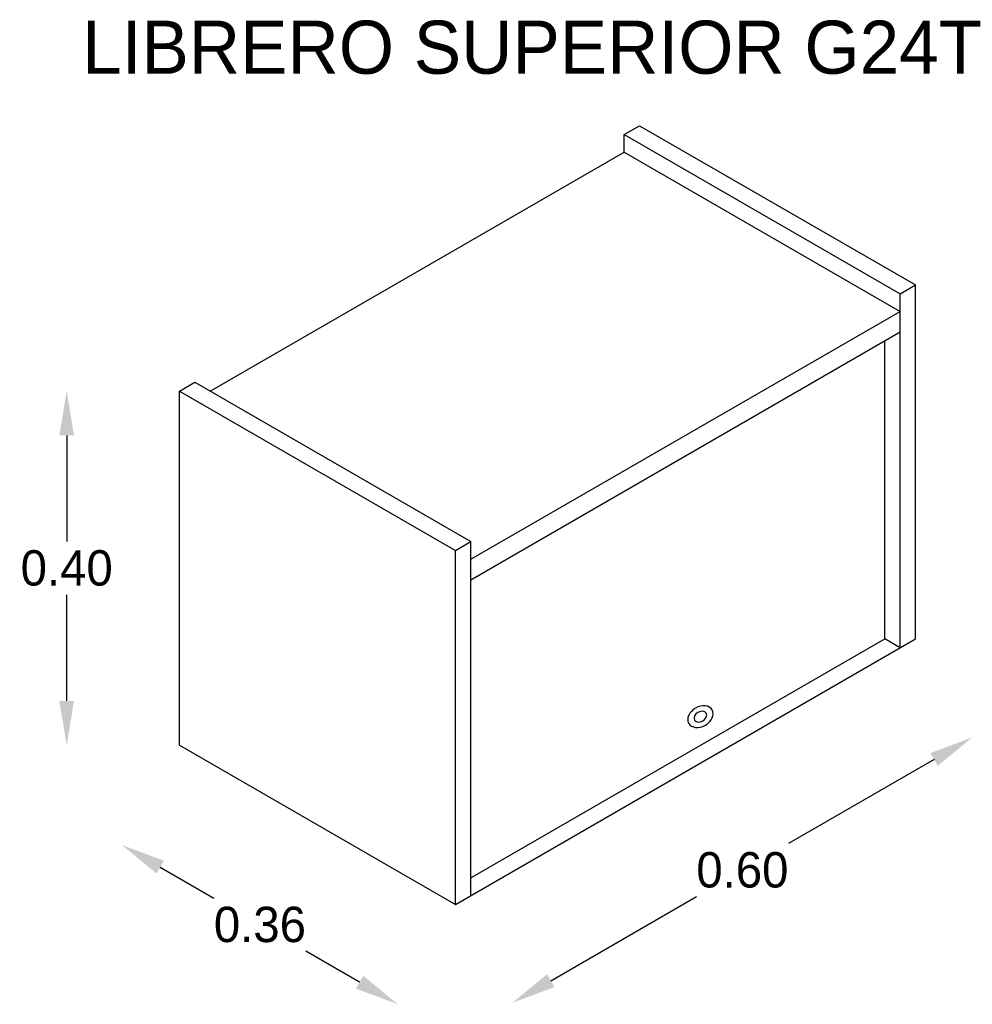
# Model space of a CAD drawing. Extents: x -4.33 to -3.04, y 13.02 to 14.35.
import ezdxf

# ---------------------------------------------------------------- set-up
doc = ezdxf.new("R2010")
doc.units = 0
doc.header["$MEASUREMENT"] = 0
doc.layers.get('0').update_dxf_attribs({"linetype": 'CONTINUOUS'})
doc.layers.get('DEFPOINTS').update_dxf_attribs({"linetype": 'CONTINUOUS'})
doc.dimstyles.get("Standard").update_dxf_attribs({"dimtxt": 0.18, "dimasz": 0.18, "dimexe": 0.18, "dimexo": 0.0625, "dimgap": 0.09, "dimtad": 0, "dimtih": 1, "dimtoh": 1, "dimdec": 4, "dimzin": 0, "dimdsep": 46, "dimtxsty": 'Standard', "dimcen": 0.09, "dimadec": 0, "dimazin": 0, "dimtfac": 1, "dimtdec": 4, "dimtofl": 0, "dimtmove": 0, "dimatfit": 3, "dimfxl": 0, "dimtolj": 1, "dimtzin": 0, "dimarcsym": 0})

# ---------------------------------------------------------------- blocks, each defined once
blk = doc.blocks.new('*D0')
at = {"color": 0, "linetype": 'ByBlock'}
for p, q in [((-20.1026, 17.4315), (-20.1026, 17.3115)), ((-20.1026, 17.1315), (-20.1026, 17.2515))]:
    blk.add_line(p, q, dxfattribs=at)
for points in [[(-20.111, 17.4315), (-20.0943, 17.4315), (-20.1026, 17.4815)], [(-20.111, 17.1315), (-20.0943, 17.1315), (-20.1026, 17.0815)]]:
    blk.add_solid(points, dxfattribs=at)
at = {"layer": 'DEFPOINTS', "color": 0, "linetype": 'ByBlock'}
for p in [(-19.975, 17.4815), (-20.1026, 17.0815), (-19.975, 17.0815)]:
    blk.add_point(p, dxfattribs=at)
at = {"color": 0, "linetype": 'ByBlock', "insert": (-20.1026, 17.2815), "char_height": 0.04, "attachment_point": 5}
blk.add_mtext('\\A1;0.40', dxfattribs=at)
blk = doc.blocks.new('*D2')
at = {"color": 0, "linetype": 'ByBlock'}
for p, q in [((-19.1227, 17.0653), (-19.2872, 16.9703)), ((-19.5557, 16.8153), (-19.3912, 16.9103))]:
    blk.add_line(p, q, dxfattribs=at)
for points in [[(-19.1269, 17.0725), (-19.1185, 17.0581), (-19.0794, 17.0903)], [(-19.5599, 16.8225), (-19.5515, 16.8081), (-19.599, 16.7903)]]:
    blk.add_solid(points, dxfattribs=at)
at = {"layer": 'DEFPOINTS', "color": 0, "linetype": 'ByBlock'}
for p in [(-19.1436, 17.2015), (-19.0794, 17.0903), (-19.6632, 16.9015)]:
    blk.add_point(p, dxfattribs=at)
at = {"color": 0, "linetype": 'ByBlock', "insert": (-19.3392, 16.9403), "char_height": 0.04, "attachment_point": 5}
blk.add_mtext('\\A1;0.60', dxfattribs=at)
blk = doc.blocks.new('*D1')
at = {"color": 0, "linetype": 'ByBlock'}
for p, q in [((-19.9969, 16.9436), (-19.9363, 16.9086)), ((-19.7717, 16.8136), (-19.8323, 16.8486))]:
    blk.add_line(p, q, dxfattribs=at)
for points in [[(-19.9927, 16.9508), (-20.001, 16.9364), (-20.0402, 16.9686)], [(-19.7675, 16.8208), (-19.7759, 16.8064), (-19.7284, 16.7886)]]:
    blk.add_solid(points, dxfattribs=at)
at = {"layer": 'DEFPOINTS', "color": 0, "linetype": 'ByBlock'}
for p in [(-19.975, 17.0815), (-19.6632, 16.9015), (-19.7284, 16.7886)]:
    blk.add_point(p, dxfattribs=at)
at = {"color": 0, "linetype": 'ByBlock', "insert": (-19.8843, 16.8786), "char_height": 0.04, "attachment_point": 5}
blk.add_mtext('\\A1;0.36', dxfattribs=at)
blk = doc.blocks.new('MBL05')
for p, q in [((0.5023, 0.69), (0.5196, 0.7)), ((0.5023, 0.69), (0.8141, 0.51)), ((0.5023, 0.67), (0.5023, 0.69)), ((0.5196, 0.7), (0.8314, 0.52)), ((0.0346, 0.4), (0.5023, 0.67)), ((0.5023, 0.67), (0.8141, 0.49)), ((0.8141, 0.51), (0.8314, 0.52)), ((0.8314, 0.5), (0.8314, 0.52)), ((0.8141, 0.49), (0.8141, 0.51)), ((0.3291, 0.21), (0.8141, 0.49)), ((0.8141, 0.11), (0.8141, 0.49)), ((0.8314, 0.12), (0.8314, 0.5)), ((0.3291, 0.1869), (0.8141, 0.4669)), ((0.7967, 0.12), (0.7967, 0.4569)), ((0, 0.4), (0.0173, 0.41)), ((0.0173, 0.41), (0.3291, 0.23)), ((0, 0), (0, 0.4)), ((0, 0.4), (0.3118, 0.22)), ((0.3118, 0.22), (0.3291, 0.23)), ((0.3291, -0.17), (0.3291, 0.23)), ((0.3118, 0.2), (0.3118, 0.22)), ((0.3118, -0.18), (0.3118, 0.2)), ((0.3118, -0.18), (0.8314, 0.12)), ((0.3291, -0.15), (0.7967, 0.12)), ((0.8141, 0.11), (0.7967, 0.12)), ((0, 0), (0.3118, -0.18))]:
    blk.add_line(p, q)
at = {"extrusion": (0, 0, -1)}
for major_axis in [(-0.0132, -0.0076), (-0.00661, -0.00382)]:
    blk.add_ellipse((0.5884, 0.0322), major_axis=major_axis, ratio=0.733337, dxfattribs=at)
blk.add_text('LIBRERO SUPERIOR G24T', height=0.06).set_placement((-0.11, 0.7587))
dim = blk.add_linear_dim(base=(-0.1277, 0), p1=(0, 0.4), p2=(0, 0), angle=90, dimstyle='Standard', override={"dimtxt": 0.04, "dimasz": 0.05, "dimgap": 0.01, "dimdec": 2, "dimse1": 1, "dimse2": 1, "dimtmove": 1})
dim.commit()
dim.dimension.update_dxf_attribs({"geometry": '*D0', "text_midpoint": (-0.1277, 0.2), "insert": (19.975, -17.0815)})
for p1, p2, distance, picture, middle in [((0.3118, -0.18), (0.8314, 0.12), -0.1284, '*D2', (0.6358, -0.1412)), ((0, 0), (0.3118, -0.18), -0.1304, '*D1', (0.0907, -0.2029))]:
    dim = blk.add_aligned_dim(p1=p1, p2=p2, distance=distance, dimstyle='Standard', override={"dimtxt": 0.04, "dimasz": 0.05, "dimgap": 0.01, "dimdec": 2, "dimse1": 1, "dimse2": 1, "dimtmove": 1})
    dim.commit()
    dim.dimension.update_dxf_attribs({"geometry": picture, "text_midpoint": middle, "insert": (19.975, -17.0815)})

msp = doc.modelspace()

# ---------------------------------------------------------------- block references
at = {"xscale": 1.2, "yscale": 1.2, "zscale": 1.2}
msp.add_blockref('MBL05', (-4.1108, 13.3665), dxfattribs=at)

doc.saveas('drawing.dxf')
